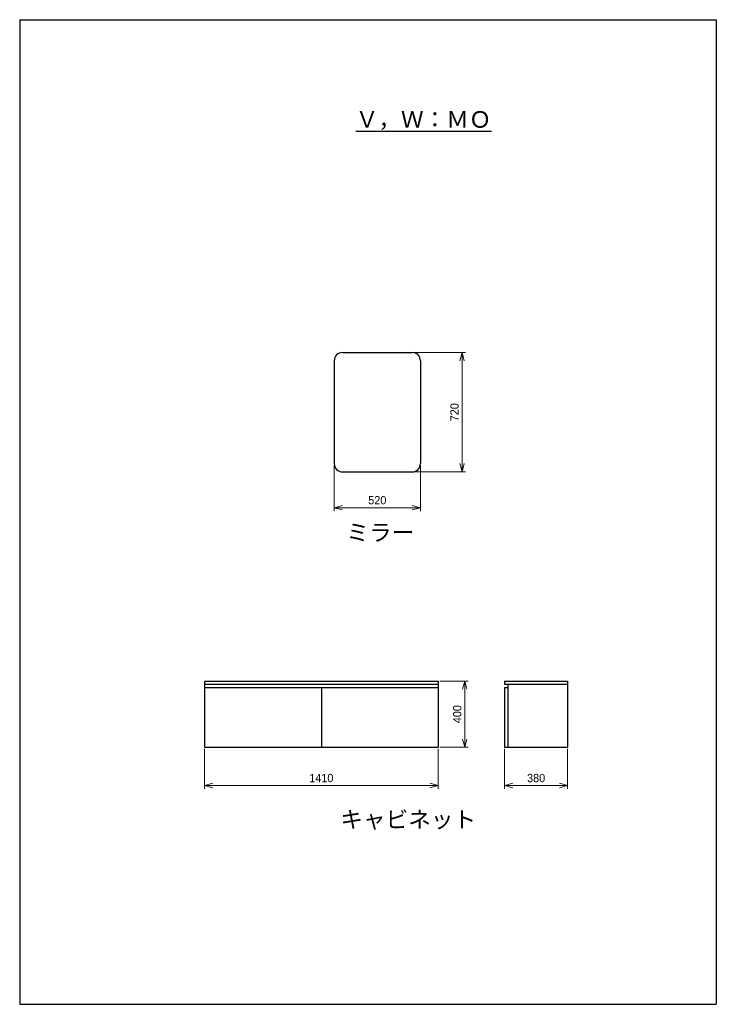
# Model space of a CAD drawing. Header units: millimetres. Extents: x 0 to 4200, y 0 to 5940.
import ezdxf

# ---------------------------------------------------------------- set-up
doc = ezdxf.new("R2010")
doc.units = ezdxf.units.MM
doc.header["$LTSCALE"] = 0.3
doc.layers.add('TEXT', color=7, linetype='Continuous', lineweight=25)
doc.layers.add('寸法', color=2, linetype='Continuous', lineweight=18)
doc.styles.add('MS Pゴシック', font='txt')
doc.dimstyles.new('コピー ～ MyDim S＝', dxfattribs={"dimscale": 20, "dimtxt": 2.5, "dimasz": 2.5, "dimexe": 1, "dimexo": 0.5, "dimgap": 1, "dimtad": 3, "dimdsep": 46, "dimtxsty": 'MS Pゴシック', "dimblk": 'OPEN30', "dimcen": 0, "dimclrd": 256, "dimclre": 256, "dimclrt": 256, "dimazin": 2, "dimtfac": 1, "dimtmove": 0, "dimatfit": 3, "dimldrblk": 'OPEN30', "dimfxl": 1, "dimlwd": 18, "dimlwe": 18, "dimarcsym": 0})

# ---------------------------------------------------------------- blocks, each defined once
blk = doc.blocks.new('_Open30')
at = {"color": 0, "lineweight": -2}
for p, q in [((-1, 0.27), (0, 0)), ((0, 0), (-1, -0.27)), ((0, 0), (-1, 0))]:
    blk.add_line(p, q, dxfattribs=at)
blk = doc.blocks.new('*D133')
at = {"layer": 'Defpoints', "color": 0, "transparency": 16777216}
for p in [(1113.7, 1550.4), (2523.7, 1550.4), (2523.7, 1319.7)]:
    blk.add_point(p, dxfattribs=at)
at = {"layer": '寸法', "lineweight": 18, "transparency": 16777216}
for p, q in [((1113.7, 1540.4), (1113.7, 1299.7)), ((2523.7, 1540.4), (2523.7, 1299.7)), ((1163.7, 1319.7), (2473.7, 1319.7))]:
    blk.add_line(p, q, dxfattribs=at)
at = {"layer": '寸法', "lineweight": 18, "transparency": 16777216, "xscale": 50, "yscale": 50, "zscale": 50, "rotation": 180}
blk.add_blockref('_Open30', (1113.7, 1319.7), dxfattribs=at)
at = {"layer": '寸法', "lineweight": 18, "transparency": 16777216, "xscale": 50, "yscale": 50, "zscale": 50}
blk.add_blockref('_Open30', (2523.7, 1319.7), dxfattribs=at)
at = {"layer": '寸法', "transparency": 16777216, "insert": (1818.7, 1364.7), "char_height": 50, "attachment_point": 5, "style": 'MS Pゴシック'}
blk.add_mtext('1410', dxfattribs=at)
blk = doc.blocks.new('*D134')
at = {"layer": 'Defpoints', "color": 0, "transparency": 16777216}
for p in [(2523.7, 1950.4), (2523.7, 1550.4), (2683.1, 1550.4)]:
    blk.add_point(p, dxfattribs=at)
at = {"layer": '寸法', "lineweight": 18, "transparency": 16777216}
for p, q in [((2533.7, 1950.4), (2703.1, 1950.4)), ((2683.1, 1900.4), (2683.1, 1600.4)), ((2533.7, 1550.4), (2703.1, 1550.4))]:
    blk.add_line(p, q, dxfattribs=at)
at = {"layer": '寸法', "lineweight": 18, "transparency": 16777216, "xscale": 50, "yscale": 50, "zscale": 50}
for p, rotation in [((2683.1, 1950.4), 90), ((2683.1, 1550.4), 270)]:
    blk.add_blockref('_Open30', p, dxfattribs=dict(at, rotation=rotation))
at = {"layer": '寸法', "transparency": 16777216, "insert": (2638.1, 1750.4), "char_height": 50, "attachment_point": 5, "rotation": 90, "style": 'MS Pゴシック'}
blk.add_mtext('400', dxfattribs=at)
blk = doc.blocks.new('*D135')
at = {"layer": 'Defpoints', "color": 0, "transparency": 16777216}
for p in [(2923.7, 1550.4), (3303.7, 1550.4), (3303.7, 1319.7)]:
    blk.add_point(p, dxfattribs=at)
at = {"layer": '寸法', "lineweight": 18, "transparency": 16777216}
for p, q in [((2923.7, 1540.4), (2923.7, 1299.7)), ((3303.7, 1540.4), (3303.7, 1299.7)), ((2973.7, 1319.7), (3253.7, 1319.7))]:
    blk.add_line(p, q, dxfattribs=at)
at = {"layer": '寸法', "lineweight": 18, "transparency": 16777216, "xscale": 50, "yscale": 50, "zscale": 50, "rotation": 180}
blk.add_blockref('_Open30', (2923.7, 1319.7), dxfattribs=at)
at = {"layer": '寸法', "lineweight": 18, "transparency": 16777216, "xscale": 50, "yscale": 50, "zscale": 50}
blk.add_blockref('_Open30', (3303.7, 1319.7), dxfattribs=at)
at = {"layer": '寸法', "transparency": 16777216, "insert": (3113.7, 1364.7), "char_height": 50, "attachment_point": 5, "style": 'MS Pゴシック'}
blk.add_mtext('380', dxfattribs=at)
blk = doc.blocks.new('*D136')
at = {"layer": 'Defpoints', "color": 0, "transparency": 16777216}
for p in [(1896.2, 3261.8), (2416.2, 3261.8), (2416.2, 2995.8)]:
    blk.add_point(p, dxfattribs=at)
at = {"layer": '寸法', "lineweight": 18, "transparency": 16777216}
for p, q in [((1896.2, 3251.8), (1896.2, 2975.8)), ((2416.2, 3251.8), (2416.2, 2975.8)), ((1946.2, 2995.8), (2366.2, 2995.8))]:
    blk.add_line(p, q, dxfattribs=at)
at = {"layer": '寸法', "lineweight": 18, "transparency": 16777216, "xscale": 50, "yscale": 50, "zscale": 50, "rotation": 180}
blk.add_blockref('_Open30', (1896.2, 2995.8), dxfattribs=at)
at = {"layer": '寸法', "lineweight": 18, "transparency": 16777216, "xscale": 50, "yscale": 50, "zscale": 50}
blk.add_blockref('_Open30', (2416.2, 2995.8), dxfattribs=at)
at = {"layer": '寸法', "transparency": 16777216, "insert": (2156.2, 3040.8), "char_height": 50, "attachment_point": 5, "style": 'MS Pゴシック'}
blk.add_mtext('520', dxfattribs=at)
blk = doc.blocks.new('*D137')
at = {"layer": 'Defpoints', "color": 0, "transparency": 16777216}
for p in [(2366.2, 3931.8), (2366.2, 3211.8), (2666.9, 3211.8)]:
    blk.add_point(p, dxfattribs=at)
at = {"layer": '寸法', "lineweight": 18, "transparency": 16777216}
for p, q in [((2376.2, 3931.8), (2686.9, 3931.8)), ((2666.9, 3881.8), (2666.9, 3261.8)), ((2376.2, 3211.8), (2686.9, 3211.8))]:
    blk.add_line(p, q, dxfattribs=at)
at = {"layer": '寸法', "lineweight": 18, "transparency": 16777216, "xscale": 50, "yscale": 50, "zscale": 50}
for p, rotation in [((2666.9, 3931.8), 90), ((2666.9, 3211.8), 270)]:
    blk.add_blockref('_Open30', p, dxfattribs=dict(at, rotation=rotation))
at = {"layer": '寸法', "transparency": 16777216, "insert": (2621.9, 3571.8), "char_height": 50, "attachment_point": 5, "rotation": 90, "style": 'MS Pゴシック'}
blk.add_mtext('720', dxfattribs=at)

msp = doc.modelspace()

# ---------------------------------------------------------------- linework, layer by layer
at = {"color": 7, "linetype": 'Continuous'}
for p, q in [((1946.204, 3931.812), (2366.204, 3931.812)), ((1896.204, 3881.812), (1896.204, 3261.812)), ((2416.204, 3881.812), (2416.204, 3261.812)), ((1946.204, 3211.812), (2366.204, 3211.812)), ((1113.651, 1950.365), (2523.651, 1950.365)), ((1113.651, 1950.365), (1113.651, 1550.365)), ((1113.651, 1930.365), (2523.651, 1930.365)), ((1113.651, 1910.365), (2523.651, 1910.365)), ((1818.651, 1910.365), (1818.651, 1550.365)), ((2523.651, 1950.365), (2523.651, 1550.365)), ((2923.651, 1950.365), (2923.651, 1930.365)), ((2923.651, 1950.365), (3303.651, 1950.365)), ((2923.651, 1930.365), (3303.651, 1930.365)), ((2923.651, 1910.365), (2943.651, 1910.365)), ((2923.651, 1910.365), (2923.651, 1550.365)), ((2943.651, 1930.365), (2943.651, 1550.365)), ((3303.651, 1950.365), (3303.651, 1550.365)), ((1113.651, 1550.365), (2523.651, 1550.365)), ((2923.651, 1550.365), (3303.651, 1550.365))]:
    msp.add_line(p, q, dxfattribs=at)
for centre, start, end in [((1946.204, 3881.812), 89.999997, 179.999995), ((2366.204, 3881.812), 0, 89.999997), ((1946.204, 3261.812), 180.000005, 270.000003), ((2366.204, 3261.812), 270.000003, 0)]:
    msp.add_arc(centre, 50, start, end, dxfattribs=at)
at = {"layer": 'Defpoints'}
for p, q in [((0, 5940), (0, 0)), ((0, 5940), (4200, 5940)), ((4200, 5940), (4200, 0)), ((0, 0), (4200, 0))]:
    msp.add_line(p, q, dxfattribs=at)

# ---------------------------------------------------------------- texts
at = {"layer": 'TEXT', "char_height": 100, "attachment_point": 8, "style": 'MS Pゴシック'}
for s, insert in [('{\\LＶ，Ｗ：ＭＯ}', (2434.982, 5273.679)), ('ミラー', (2174.103, 2790.649)), ('キャビネット', (2342.567, 1052.688))]:
    msp.add_mtext(s, dxfattribs=dict(at, insert=insert))

# ---------------------------------------------------------------- dimensions: what is measured, and where the dimension line sits
at = {"layer": '寸法'}
for base, p1, p2, picture, middle in [((2666.852, 3211.812), (2366.204, 3931.812), (2366.204, 3211.812), '*D137', (2621.852, 3571.812)), ((2683.084, 1550.365), (2523.651, 1950.365), (2523.651, 1550.365), '*D134', (2638.084, 1750.365))]:
    dim = msp.add_linear_dim(base=base, p1=p1, p2=p2, angle=90, dimstyle='コピー ～ MyDim S＝', dxfattribs=at)
    dim.commit()
    dim.dimension.update_dxf_attribs({"geometry": picture, "text_midpoint": middle})
for base, p1, p2, picture, middle in [((2416.204, 2995.803), (1896.204, 3261.812), (2416.204, 3261.812), '*D136', (2156.204, 3040.803)), ((2523.651, 1319.685), (1113.651, 1550.365), (2523.651, 1550.365), '*D133', (1818.651, 1364.685)), ((3303.651, 1319.685), (2923.651, 1550.365), (3303.651, 1550.365), '*D135', (3113.651, 1364.685))]:
    dim = msp.add_linear_dim(base=base, p1=p1, p2=p2, dimstyle='コピー ～ MyDim S＝', dxfattribs=at)
    dim.commit()
    dim.dimension.update_dxf_attribs({"geometry": picture, "text_midpoint": middle})

doc.saveas('drawing.dxf')
